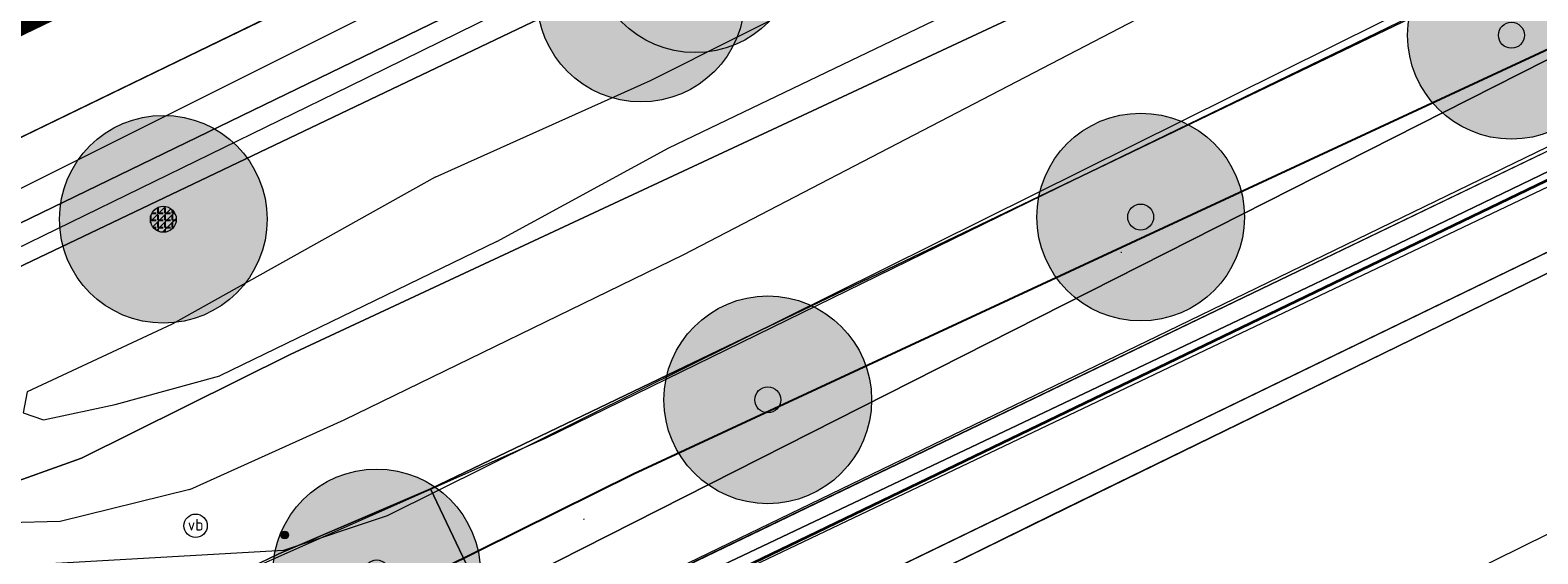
# Model space of a CAD drawing. Header units: metres. Extents: x 163628 to 167855, y 402678 to 405435.
# Tile 136 of 256: x 164509 to 164538, y 403429 to 403440. Entities that reach past the tile are written whole.
import ezdxf
from ezdxf.enums import TextEntityAlignment as Align

# ---------------------------------------------------------------- set-up
doc = ezdxf.new("R2010")
doc.units = ezdxf.units.M
doc.layers.get('0').update_dxf_attribs({"lineweight": 25})
for name, color, linetype, lineweight in [('X-CA190022.004-UO-BGT_Ondergrond$0$GE_201_SHDHek_Lijn_GEM', 253, 'X-CA190022.004-UO-BGT_Ondergrond$0$Hekwerk', 9), ('X-CA190022.004-UO-BGT_Ondergrond$0$GE_316_WGDFietspad_Vlak_GEM', 253, 'Continuous', 9), ('X-CA190022.004-UO-BGT_Ondergrond$0$GE_367_OWGBerm_groenvoorziening_grasenk_GEM', 253, 'Continuous', 9), ('X-CA190022.004-UO-BGT_Ondergrond$0$GE_401_OTDErf_Vlak_GEM', 253, 'Continuous', 9), ('X-CA190022.004-UO-BGT_Ondergrond$0$GE_479_BTDGroenvoorziening_grasenkruida_GEM', 253, 'Continuous', 9), ('X-CA190022.004-UO-BGT_Ondergrond$0$GE_523_WTDGreppel_drogesloot_Vlak_GEM', 253, 'Continuous', 9), ('X-CA190022.004-UO-BGT_Ondergrond$0$GE_814_BRDVerkeersbord_Punt_GEM', 253, 'Continuous', 9), ('X-CA190022.004-UO-DTM inmeting$0$B-WE-GR-BOOM-S', 246, 'Continuous', 0), ('X-CA190022.004-UO-DTM inmeting$0$B-WE-GW-TALUD_KRUIN-G', 246, 'Continuous', 0), ('X-CA190022.004-UO-DTM inmeting$0$B-WE-GW-TALUD_TEEN-G', 246, 'Continuous', 0), ('X-CA190022.004-UO-DTM inmeting$0$B-WE-IE-MEUBILAIR_WEGMEUBILAIR-S', 246, 'Continuous', 0), ('X-CA190022.004-UO-DTM inmeting$0$B-WE-IE-TERREINAFSCHEIDING_KUNSTMATIG_RASTERHEKWERK-G', 246, 'X-CA190022.004-UO-DTM inmeting$0$IE-TERREINAFSCHEIDING-KUNSTMATIG-OPEN', 0), ('X-CA190022.004-UO-DTM inmeting$0$B-WE-OG-HOOGTEPUNT-S', 246, 'Continuous', 0), ('X-CA190022.004-UO-DTM inmeting$0$B-WE-VH-VERHARDING_ASFALT-G', 246, 'Continuous', 0), ('X-CA190022.004-UO-DWM_Beplanting$0$N-GV-GR-BOOM_SOLITAIR-G', 92, 'Continuous', 18), ('X-CA190022.004-UO-DWM_Beplanting$0$N-WE-GR-BOOM-S', 90, 'Continuous', 18), ('X-CA190022.004-UO-DWM_Snelfietsroute$0$N-WE-GW-BERM-G', 125, 'Continuous', 25), ('X-CA190022.004-UO-GZM_Werkgrens_v0.1$0$N-WE-KG-GRENS_SYSTEEMGRENS-G', 7, 'X-CA190022.004-UO-GZM_Werkgrens_v0.1$0$KG-OG', 35), ('X-CA190022.004-UO-KAD_Percelen$0$B-WE-KG-GRENS_PERCEEL-GV', 150, 'Continuous', 9), ('X-CA190022.004-UO-WHM_Riolering gemeente - drukleidingen_v0.1$0$Riool_onder_druk_pvc_leidingen_400_hgml', 214, 'X-CA190022.004-UO-WHM_Riolering gemeente - drukleidingen_v0.1$0$1-200 PERSLEIDING', 25)]:
    doc.layers.add(name, color=color, linetype=linetype, lineweight=lineweight)
doc.layers.add('X-CA190022.004-UO-DTM inmeting$0$X-XX-AL-MEETPUNT-S', color=246, linetype='Continuous', lineweight=0, plot=False)
doc.layers.add('X-CA190022.004-UO-DWM_Beplanting$0$B-WE-GR-BOOM-S AFKOMSTIG UIT DTM_v0.4', color=252, linetype='Continuous')
doc.layers.add('X-CA190022.004-UO-DWM_Beplanting$0$N-GV-GR-GRAS-A-200', color=7, linetype='Continuous')
for name, color, linetype, lineweight, transparency in [('X-CA190022.004-UO-KL_Wenstracé_v0.3$0$N-WE-KL-TRACE_WENSTRACE-G 1.5m', 24, 'Continuous', 35, 0.6), ('X-CA190022.004-UO-KLIC$0$B-OI-KL-DATA_KPN_0000546663_VECT_19O042616-G', 42, 'X-CA190022.004-UO-KLIC$0$1-200 TELEFONIE-KPN', 0, 0.25), ('X-CA190022.004-UO-KLIC$0$B-OI-KL-DATA_ZIGGO BV_0000546674_VECT_19O042616-G', 42, 'X-CA190022.004-UO-KLIC$0$1-200 ZIGGO', 0, 0.25), ('X-CA190022.004-UO-KLIC$0$B-WE-KL-ET_LS-G', 42, 'X-CA190022.004-UO-KLIC$0$1-200 LAAGSPANNING', 0, 0.25), ('X-CA190022.004-UO-KLIC$0$B-WE-KL-ET_LS_KABELBED-G', 42, 'X-CA190022.004-UO-KLIC$0$1-200 LAAGSPANNING', 0, 0.25), ('X-CA190022.004-UO-KLIC$0$B-WE-KL-ET_MS-G', 42, 'X-CA190022.004-UO-KLIC$0$1-200 MIDDENSPANNING', 0, 0.25)]:
    doc.layers.add(name, color=color, linetype=linetype, lineweight=lineweight, transparency=transparency)
doc.styles.add('X-CA190022.004-UO-BGT_Ondergrond$0$NLCS-ISO', font='NLCS-ISO.ttf')
doc.styles.add('X-CA190022.004-UO-KLIC$0$NLCS-ISO', font='NLCS-ISO.ttf')
doc.styles.add('X-CA190022.004-UO-WHM_Riolering gemeente - drukleidingen_v0.1$0$NLCS-ISO', font='NLCS-ISO.ttf')
doc.linetypes.add('X-CA190022.004-UO-BGT_Ondergrond$0$Hekwerk', pattern='A,5,-1.5,[2,dgnlstyle-Veghel.shx,S=0.007937,R=0,X=0,Y=0],-1.5', length=8)
doc.linetypes.add('X-CA190022.004-UO-DTM inmeting$0$IE-TERREINAFSCHEIDING-KUNSTMATIG-OPEN', pattern='A,7,-1.5,[67,NLCS.SHX,S=0.75,R=0,X=0,Y=0],-1.5', length=10)
doc.linetypes.add('X-CA190022.004-UO-GZM_Werkgrens_v0.1$0$KG-OG', pattern='A,5.5,-1.5,[2,NLCS.SHX,S=0.5,R=0,X=0,Y=0],-1.5', length=8.5)
doc.linetypes.add('X-CA190022.004-UO-KLIC$0$1-200 LAAGSPANNING', pattern='A,1.5,-0.6,["LS",X-CA190022.004-UO-KLIC$0$NLCS-ISO,S=0.24,R=0,X=-0.45,Y=-0.12],-0.05', length=2.15)
doc.linetypes.add('X-CA190022.004-UO-KLIC$0$1-200 MIDDENSPANNING', pattern='A,1.5,-0.6,["MS",X-CA190022.004-UO-KLIC$0$NLCS-ISO,S=0.24,R=0,X=-0.5,Y=-0.12],-0.05', length=2.15)
doc.linetypes.add('X-CA190022.004-UO-KLIC$0$1-200 TELEFONIE-KPN', pattern='A,1.5,-0.6,["KPN",X-CA190022.004-UO-KLIC$0$NLCS-ISO,S=0.24,R=0,X=-0.5,Y=-0.12],-0.3', length=2.4)
doc.linetypes.add('X-CA190022.004-UO-KLIC$0$1-200 ZIGGO', pattern='A,1.5,-0.6,["ZIGGO",X-CA190022.004-UO-KLIC$0$NLCS-ISO,S=0.24,R=0,X=-0.5,Y=-0.12],-0.5', length=2.6)
doc.linetypes.add('X-CA190022.004-UO-WHM_Riolering gemeente - drukleidingen_v0.1$0$1-200 PERSLEIDING', pattern='A,1.5,-0.6,["PERS",X-CA190022.004-UO-WHM_Riolering gemeente - drukleidingen_v0.1$0$NLCS-ISO,S=0.24,R=0,X=-0.5,Y=-0.12],-0.65', length=2.75)

# ---------------------------------------------------------------- blocks, each defined once
blk = doc.blocks.new('X-CA190022.004-UO-BGT_Ondergrond$0$SIE-WEG_PAAL_VERKEERSBORD-SO')
at = {"linetype": 'ByBlock', "lineweight": 18}
blk.add_circle((0, 0), 1.5, dxfattribs=at)
at = {"linetype": 'ByBlock', "lineweight": 18, "style": 'X-CA190022.004-UO-BGT_Ondergrond$0$NLCS-ISO'}
blk.add_text('vb', height=1.5, dxfattribs=at).set_placement((0, 0.13), align=Align.MIDDLE_CENTER)
blk = doc.blocks.new('X-CA190022.004-UO-BGT_Ondergrond$0$IMGEOVerkeersbord')
at = {"xscale": 5, "yscale": 5, "zscale": 5}
blk.add_blockref('X-CA190022.004-UO-BGT_Ondergrond$0$SIE-WEG_PAAL_VERKEERSBORD-SO', (0, 0), dxfattribs=at)
blk = doc.blocks.new('X-CA190022.004-UO-DTM inmeting$0$SOG-HOOGTEPUNT-SO')
for p, q in [((-0.5, 0), (0.5, 0)), ((0, 0.5), (0, -0.5))]:
    blk.add_line(p, q)
blk = doc.blocks.new('X-CA190022.004-UO-DTM inmeting$0$punt')
at = {"color": 0, "lineweight": -2}
blk.add_line((0, 0), (0, 0), dxfattribs=at)
blk = doc.blocks.new('X-CA190022.004-UO-DTM inmeting$0$SIE-WEG_PAAL_ALGEMEEN_TYPE_01')
h = blk.add_hatch(color=256)
edge = h.paths.add_edge_path()
edge.add_arc((0, 0), 0.188, 0, 360)
at = {"ltscale": 0.5}
blk.add_circle((0, 0), 0.188, dxfattribs=at)
blk = doc.blocks.new('X-CA190022.004-UO-DTM inmeting$0$boom')
h = blk.add_hatch()
h.set_pattern_fill('ANSI31', color=256, scale=0.13)
h.paths.add_polyline_path([(-1, 0, 1), (1, 0, 1)])
blk.add_circle((0, 0), 1)
blk = doc.blocks.new('X-CA190022.004-UO-DWM_Beplanting$0$SGR-BOOM_01-SO')
at = {"linetype": 'ByBlock', "lineweight": 18}
h = blk.add_hatch(color=0, dxfattribs=at)
h.dxf.hatch_style = 1
edge = h.paths.add_edge_path()
edge.add_arc((0, 0), 0.25, 0, 360)
at = {"color": 0, "linetype": 'ByBlock', "lineweight": 18}
for radius in [2, 0.25]:
    blk.add_circle((0, 0), radius, dxfattribs=at)
blk = doc.blocks.new('X-CA190022.004-UO-DWM_Beplanting$0$IMGEOBoom')
at = {"transparency": 33554457}
h = blk.add_hatch(color=256, dxfattribs=at)
h.dxf.hatch_style = 1
edge = h.paths.add_edge_path()
edge.add_arc((0, 0), 100, 0, 360)
edge = h.paths.add_edge_path(flags=17)
edge.add_arc((0, 0), 12.5, 0, 360)
h = blk.add_hatch()
h.set_pattern_fill('ANGLE', color=256)
h.set_pattern_definition([(0, (0, 0), (0, 6.985), [5.08, -1.905]), (90, (0, 0), (-6.985, 4e-16), [5.08, -1.905])])
edge = h.paths.add_edge_path(flags=17)
edge.add_arc((0, 0), 12.5, 0, 360)
at = {"layer": 'X-CA190022.004-UO-DWM_Beplanting$0$N-GV-GR-GRAS-A-200'}
h = blk.add_hatch(color=256, dxfattribs=at)
h.dxf.hatch_style = 1
edge = h.paths.add_edge_path(flags=17)
edge.add_arc((0, 0), 12.5, 0, 360)
at = {"xscale": 50, "yscale": 50, "zscale": 50}
blk.add_blockref('X-CA190022.004-UO-DWM_Beplanting$0$SGR-BOOM_01-SO', (0, 0), dxfattribs=at)
blk = doc.blocks.new('X-CA190022.004-UO-DWM_Beplanting$0$sfr nieuwe boom')
at = {"layer": 'X-CA190022.004-UO-DWM_Beplanting$0$N-GV-GR-BOOM_SOLITAIR-G', "transparency": 33554470}
h = blk.add_hatch(color=256, dxfattribs=at)
h.dxf.hatch_style = 1
edge = h.paths.add_edge_path()
edge.add_arc((0, 0), 2, 0, 360)
at = {"layer": 'X-CA190022.004-UO-DWM_Beplanting$0$N-GV-GR-BOOM_SOLITAIR-G'}
h = blk.add_hatch(color=256, dxfattribs=at)
h.dxf.hatch_style = 1
edge = h.paths.add_edge_path()
edge.add_arc((0, 0), 0.25, 0, 360)
for radius in [2, 0.25]:
    blk.add_circle((0, 0), radius, dxfattribs=at)

msp = doc.modelspace()

# ---------------------------------------------------------------- linework, layer by layer
at = {"layer": 'X-CA190022.004-UO-BGT_Ondergrond$0$GE_201_SHDHek_Lijn_GEM'}
for p in [(164588.317, 403459.308), (164510.811, 403421.473)]:
    msp.add_line(p, (164529.221, 403430.464), dxfattribs=at)
at = {"layer": 'X-CA190022.004-UO-BGT_Ondergrond$0$GE_316_WGDFietspad_Vlak_GEM', "flags": 128}
for points in [[(164599.21, 403468.63), (164591.23, 403464.58), (164577.71, 403456.5), (164571.47, 403453.2), (164518.157, 403427.555), (164516.668, 403430.689), (164569.76, 403456.18), (164575.93, 403459.42), (164592.13, 403469.02), (164597.61, 403471.99), (164600.48, 403473.35), (164602.885, 403474.235), (164604.45, 403474.81), (164619.704, 403481.066), (164621.316, 403478.014), (164607.424, 403472.383), (164605.74, 403471.7), (164604.577, 403471.161), (164602.07, 403470), (164599.21, 403468.63)], [(164507.77, 403426.57), (164509.64, 403427.467), (164513.743, 403429.436), (164516.668, 403430.689), (164518.157, 403427.555), (164510.298, 403423.881)]]:
    msp.add_lwpolyline(points, dxfattribs=at)
at = {"layer": 'X-CA190022.004-UO-BGT_Ondergrond$0$GE_367_OWGBerm_groenvoorziening_grasenk_GEM', "flags": 128}
for points in [[(164768.875, 403551.946), (164763.542, 403549.392), (164629.22, 403485.06), (164625.59, 403483.48), (164619.704, 403481.066), (164604.45, 403474.81), (164602.885, 403474.235), (164600.48, 403473.35), (164597.61, 403471.99), (164592.13, 403469.02), (164575.93, 403459.42), (164569.76, 403456.18), (164516.668, 403430.689), (164513.743, 403429.436), (164509.64, 403427.467), (164507.77, 403426.57)], [(164510.298, 403423.881), (164518.157, 403427.555), (164571.47, 403453.2), (164577.71, 403456.5), (164591.23, 403464.58), (164599.21, 403468.63), (164602.07, 403470), (164604.577, 403471.161), (164605.74, 403471.7), (164607.424, 403472.383), (164621.316, 403478.014), (164627.08, 403480.35), (164631.74, 403482.36), (164768.53, 403548.02), (164770.72, 403548.83), (164773.26, 403549.22), (164775.27, 403548.69), (164783.7, 403545.643)], [(164453.106, 403493.369), (164488.004, 403452.975), (164495.285, 403449.119), (164494.344, 403448.187), (164493.938, 403446.928), (164494.512, 403445.201), (164495.603, 403443.783), (164496.644, 403443.037), (164505.761, 403433.039), (164505.901, 403432.4), (164507.126, 403430.884), (164508.284, 403430.692), (164509.941, 403431.278), (164513.965, 403433.277), (164537.446, 403444.229), (164569.522, 403459.744), (164581.242, 403466.331), (164592.676, 403472.187), (164631.326, 403490.472), (164640.44, 403494.868), (164662.351, 403505.436)], [(164683.071, 403504.746), (164620.047, 403474.794), (164605.994, 403467.843), (164604.644, 403466.081), (164604.1, 403465.83), (164602.208, 403469.716), (164599.34, 403468.357), (164599.989, 403466.994), (164588.888, 403461.691), (164588.317, 403459.308), (164529.221, 403430.464), (164510.811, 403421.473), (164516.407, 403415.184), (164516.697, 403414.849), (164516.465, 403414.735), (164516.238, 403414.623), (164513.991, 403413.907), (164513.067, 403413.794), (164510.581, 403417.138), (164509.01, 403419.334)]]:
    msp.add_lwpolyline(points, dxfattribs=at)
at = {"layer": 'X-CA190022.004-UO-BGT_Ondergrond$0$GE_401_OTDErf_Vlak_GEM', "flags": 128}
msp.add_lwpolyline([(164527.136, 403402.555), (164516.465, 403414.735), (164516.697, 403414.849), (164516.407, 403415.184), (164510.811, 403421.473), (164529.221, 403430.464), (164588.317, 403459.308)], dxfattribs=at)
at = {"layer": 'X-CA190022.004-UO-BGT_Ondergrond$0$GE_479_BTDGroenvoorziening_grasenkruida_GEM', "flags": 128}
msp.add_lwpolyline([(164661.155, 403508.745), (164638.92, 403498.02), (164629.806, 403493.624), (164631.326, 403490.472), (164592.676, 403472.187), (164593.082, 403473.391), (164592.609, 403473.511), (164591.238, 403473.656), (164588.258, 403473.003), (164582.318, 403470.584), (164560.42, 403459.532), (164531.517, 403445.829), (164507.277, 403434.264), (164505.761, 403433.039), (164496.644, 403443.037), (164498.627, 403442.886), (164500.282, 403443.347), (164516.388, 403451.268), (164556.346, 403470.466), (164637.795, 403509.882), (164672.252, 403526.504)], dxfattribs=at)
at = {"layer": 'X-CA190022.004-UO-BGT_Ondergrond$0$GE_523_WTDGreppel_drogesloot_Vlak_GEM', "flags": 128}
msp.add_lwpolyline([(164569.522, 403459.744), (164537.446, 403444.229), (164513.965, 403433.277), (164509.941, 403431.278), (164508.284, 403430.692), (164507.126, 403430.884), (164505.901, 403432.4), (164505.761, 403433.039), (164507.277, 403434.264), (164531.517, 403445.829), (164560.42, 403459.532), (164582.318, 403470.584), (164588.258, 403473.003), (164591.238, 403473.656), (164592.609, 403473.511), (164593.082, 403473.391), (164592.676, 403472.187), (164581.242, 403466.331), (164569.522, 403459.744)], dxfattribs=at)
at = {"layer": 'X-CA190022.004-UO-DTM inmeting$0$B-WE-GW-TALUD_KRUIN-G'}
for points in [[(164515.001, 403432.018, 9.08), (164521.55, 403435.2, 9.022), (164533.07, 403441.19, 8.918), (164542.438, 403446.033, 8.911), (164551.285, 403450.308, 8.881), (164560.887, 403454.907, 8.946), (164574.92, 403461.454, 9.174), (164579.964, 403464.332, 9.39), (164583.698, 403466.215, 9.593), (164587.04, 403468.301, 9.648), (164592.199, 403471.003, 9.69), (164593.422, 403472.18, 9.668), (164593.13, 403473.368, 9.715), (164592.27, 403474.257, 9.794), (164590.838, 403474.757, 9.919)], [(164512.028, 403430.673, 9.184), (164509.535, 403430.06, 9.321), (164507.534, 403430.008, 9.408), (164506.271, 403431.357, 9.509), (164505.675, 403433.648, 9.672), (164506.363, 403434.778, 9.698), (164507.212, 403435.222, 9.734), (164508.397, 403435.169, 9.777), (164515.109, 403438.439, 9.521), (164529.424, 403445.466, 9.587)], [(164512.028, 403430.673, 9.184), (164515.001, 403432.018, 9.08)]]:
    msp.add_polyline3d(points, dxfattribs=at)
at = {"layer": 'X-CA190022.004-UO-DTM inmeting$0$B-WE-GW-TALUD_TEEN-G'}
for points in [[(164516.755, 403436.689, 8.095), (164520.906, 403438.548, 8.09), (164531.001, 403443.621, 8.15), (164541.597, 403448.387, 8.137), (164550.089, 403452.703, 8.217), (164560.085, 403457.272, 8.188), (164573.771, 403464.086, 8.496), (164579.139, 403466.846, 8.592), (164582.815, 403468.573, 8.627), (164586.694, 403470.604, 8.72), (164589.581, 403471.954, 8.847), (164591.605, 403473.006, 9.093)], [(164517.945, 403435.448, 8.072), (164521.262, 403437.251, 8.11), (164532.422, 403442.609, 8.145), (164541.896, 403447.574, 8.14), (164550.564, 403451.903, 8.232), (164560.366, 403456.601, 8.18), (164574.148, 403463.517, 8.491), (164579.522, 403466.045, 8.621), (164583.112, 403467.921, 8.62), (164586.927, 403469.98, 8.697), (164589.933, 403471.266, 8.854), (164591.95, 403472.281, 9.049)], [(164516.755, 403436.689, 8.095), (164511.689, 403433.859, 8.139)], [(164517.945, 403435.448, 8.072), (164512.61, 403432.862, 8.141)], [(164511.689, 403433.859, 8.139), (164508.899, 403432.554, 8.124), (164508.822, 403432.152, 8.142), (164509.211, 403432.014, 8.161), (164510.592, 403432.314, 8.154), (164512.61, 403432.862, 8.141)]]:
    msp.add_polyline3d(points, dxfattribs=at)
at = {"layer": 'X-CA190022.004-UO-DTM inmeting$0$B-WE-IE-TERREINAFSCHEIDING_KUNSTMATIG_RASTERHEKWERK-G'}
for p, q in [((164528.623, 403430.183, 9.116), (164540.608, 403436.023, 9.145)), ((164519.289, 403425.586, 9.123), (164528.623, 403430.183, 9.116))]:
    msp.add_line(p, q, dxfattribs=at)
at = {"layer": 'X-CA190022.004-UO-DTM inmeting$0$B-WE-VH-VERHARDING_ASFALT-G'}
for points in [[(164603.941, 403474.452, 9.975), (164599.489, 403472.467, 10.035), (164595.904, 403470.709, 9.998), (164594.192, 403469.823, 9.963), (164593.126, 403469.452, 9.937), (164588.48, 403466.946, 9.803), (164581.724, 403462.852, 9.594), (164574.444, 403458.539, 9.372), (164566.177, 403454.46, 9.269), (164553.869, 403448.486, 9.271), (164541.514, 403442.675, 9.253), (164529.343, 403436.773, 9.27), (164518.876, 403431.657, 9.294), (164513.217, 403429.149, 9.326)], [(164604.847, 403471.495, 9.98), (164600.926, 403469.791, 10.04), (164597.158, 403467.947, 10.004), (164594.315, 403466.329, 9.949), (164590.26, 403464.04, 9.821), (164583.391, 403459.926, 9.612), (164576.025, 403455.666, 9.427), (164567.772, 403451.465, 9.341), (164554.986, 403445.407, 9.355), (164543.131, 403439.666, 9.341), (164530.858, 403433.717, 9.365), (164520.451, 403428.687, 9.329), (164514.401, 403425.792, 9.359)]]:
    msp.add_polyline3d(points, dxfattribs=at)
at = {"layer": 'X-CA190022.004-UO-DWM_Snelfietsroute$0$N-WE-GW-BERM-G', "flags": 128}
msp.add_lwpolyline([(164508.728, 403421.976), (164506.096, 403425.275, -0.109896), (164503.571, 403430.518, 0.054725), (164502.148, 403434.552), (164502.139, 403434.57, -0.401082), (164502.737, 403436.41, -0.011261), (164506.75, 403438.454), (164601.833, 403484.215, -0.209691), (164619.096, 403484.823, 0.209324), (164641.944, 403485.61)], format="xyb", dxfattribs=at)
at = {"layer": 'X-CA190022.004-UO-GZM_Werkgrens_v0.1$0$N-WE-KG-GRENS_SYSTEEMGRENS-G', "ltscale": 0.2, "flags": 128}
msp.add_lwpolyline([(164202.447, 403276.261, -0.007014), (164204.684, 403278.194), (164207.732, 403280.631), (164216.351, 403287.471), (164219.004, 403289.434), (164219.375, 403289.729), (164237.184, 403303.185), (164244.587, 403308.605), (164248.73, 403311.638), (164253.977, 403315.367), (164261.175, 403320.48), (164269.682, 403326.324), (164277.478, 403331.538), (164300.139, 403346.153), (164322.964, 403359.926), (164334.073, 403366.292), (164351.665, 403375.797), (164373.742, 403387.55), (164399.95, 403400.464), (164429.28, 403414.743), (164430.124, 403415.141), (164430.948, 403415.506), (164431.777, 403415.846), (164432.615, 403416.161), (164433.462, 403416.453), (164434.316, 403416.72), (164435.176, 403416.962), (164436.043, 403417.179), (164436.306, 403417.259, -0.099821), (164451.982, 403417.179, 0.131087), (164471.53, 403420.948), (164482.533, 403426.243), (164490.693, 403418.8), (164492.586, 403419.707), (164495.404, 403416.53, -0.0101), (164498.074, 403413.536), (164499.385, 403412.005), (164502.276, 403408.653), (164509.274, 403412.948), (164511.768, 403416.461), (164509.186, 403420.201, -0.175036), (164509.321, 403422.135, -0.180129), (164510.517, 403423.431), (164518.825, 403427.315), (164545.03, 403439.927), (164571.695, 403452.754), (164577.955, 403456.064), (164591.472, 403464.142), (164595.446, 403466.159), (164599.431, 403468.182), (164600.854, 403468.863), (164605.94, 403471.242), (164622.016, 403477.758), (164627.273, 403479.889), (164631.947, 403481.905), (164633.267, 403482.539, 0.084778), (164642.609, 403485.38), (164759.332, 403541.386), (164770.974, 403544.815), (164773.272, 403545.397), (164787.887, 403542.29), (164789.899, 403542.38), (164793.252, 403543.048), (164800.24, 403546.814), (164803.671, 403549.366), (164804.774, 403550.36), (164806.983, 403547.387), (164807.907, 403546.199), (164811.87, 403549.281), (164810.953, 403550.46), (164809.512, 403552.406), (164808.343, 403553.575), (164810.024, 403555.089), (164807.827, 403558.012), (164809.834, 403559.516, 0.087199), (164816.707, 403566.833, -0.136189), (164825.151, 403574.239), (164897.952, 403609.34), (164931.093, 403625.32), (165054.784, 403684.96), (165123.155, 403717.926), (165148.566, 403730.033), (165175.654, 403740.478), (165188.146, 403744.824), (165187.632, 403748.092), (165185.258, 403754.932), (165180.038, 403753.689, 0.027846), (165177.051, 403752.466), (165119.698, 403725.141), (165051.309, 403692.167), (164927.618, 403632.527), (164894.477, 403616.547), (164821.676, 403581.445, 0.136189), (164810.016, 403571.218, -0.087199), (164805.039, 403565.919), (164803.02, 403564.408), (164799.415, 403569.204), (164798.615, 403568.604), (164797.815, 403568.006), (164797.216, 403568.806), (164793.371, 403565.926), (164793.97, 403565.126), (164792.376, 403563.932), (164795.885, 403559.064, -0.201548), (164780.097, 403554.057, 0.075656), (164771.169, 403553.982, -0.009755), (164764.075, 403552.536), (164754.286, 403547.799), (164747.474, 403544.606), (164708.34, 403525.583), (164686.218, 403515.365), (164675.148, 403509.865), (164663.524, 403504.258), (164644.327, 403495.071), (164639.493, 403492.723), (164638.201, 403492.127, -0.201818), (164621.846, 403491.8, 0.209498), (164598.58, 403490.973), (164556.157, 403470.566), (164536.299, 403461.008), (164516.318, 403451.408), (164508.232, 403447.512), (164500.187, 403443.642), (164497.203, 403443.008), (164495.09, 403442.274, 0.130794), (164492.913, 403444.811), (164488.435, 403447.885), (164494.899, 403449.835), (164490.315, 403452.233), (164484.484, 403450.597, -0.076427), (164479.748, 403454.723), (164478.799, 403455.857), (164474.918, 403452.962), (164457.343, 403473.566), (164451.257, 403468.374), (164465.519, 403451.653, -0.484297), (164464.817, 403448.113), (164461.416, 403446.394), (164463.893, 403441.77), (164464.916, 403439.614), (164433.017, 403424.683, 0.05166), (164425.3, 403421.703), (164396.431, 403407.648), (164370.094, 403394.67), (164347.884, 403382.848), (164330.182, 403373.283), (164318.908, 403366.822), (164295.903, 403352.941), (164273.086, 403338.225), (164265.193, 403332.947), (164256.594, 403327.039), (164249.344, 403321.888), (164244.05, 403318.127), (164239.86, 403315.06), (164232.409, 403309.604), (164214.476, 403296.054), (164201.289, 403285.589, 0.012131), (164197.414, 403282.357)], format="xyb", close=True, dxfattribs=at)
at = {"layer": 'X-CA190022.004-UO-KAD_Percelen$0$B-WE-KG-GRENS_PERCEEL-GV', "flags": 128}
for points in [[(164460.276, 403427.915), (164466.349, 403415.367), (164487.883, 403425.722), (164496.111, 403429.679), (164555.855, 403458.619), (164593.206, 403476.41), (164588.97, 403485.217), (164612.074, 403496.328), (164616.314, 403487.512), (164746.772, 403550.188), (164893.326, 403621.049), (164887.38, 403633.726), (164740.684, 403562.794), (164610.094, 403500.047), (164549.795, 403471.239), (164478.654, 403436.809)], [(164468.748, 403410.406), (164486.08, 403417.995), (164492.111, 403420.636), (164493.855, 403418.592), (164495.298, 403416.903), (164503.089, 403421.185), (164615.905, 403478.304), (164662.782, 403501.158), (164772.136, 403553.829), (164770.057, 403555.749), (164790.783, 403565.26), (164789.551, 403566.923), (164799.538, 403571.715), (164894.973, 403617.537), (164893.326, 403621.049), (164746.772, 403550.188), (164616.314, 403487.512), (164616.456, 403487.216), (164593.352, 403476.106), (164593.206, 403476.41), (164555.855, 403458.619), (164496.111, 403429.679), (164487.883, 403425.722), (164466.349, 403415.367)], [(164615.905, 403478.304), (164503.089, 403421.185), (164504.937, 403419.149), (164510.499, 403421.842), (164619.909, 403474.821), (164758.78, 403541.048), (164766.236, 403544.544), (164771.263, 403545.786), (164774.138, 403545.724), (164787.928, 403542.792), (164789.839, 403542.878), (164793.081, 403543.524), (164802.649, 403548.73), (164790.783, 403565.26), (164770.057, 403555.749), (164772.136, 403553.829), (164662.782, 403501.158)], [(164644.446, 403453.391), (164619.909, 403474.821), (164510.499, 403421.842), (164517.155, 403413.867), (164524.046, 403405.974), (164531.085, 403398.305)]]:
    msp.add_lwpolyline(points, close=True, dxfattribs=at)
at = {"layer": 'X-CA190022.004-UO-KL_Wenstracé_v0.3$0$N-WE-KL-TRACE_WENSTRACE-G 1.5m', "lineweight": 18, "ltscale": 0.2, "const_width": 1.5}
msp.add_lwpolyline([(164501.662, 403436.837), (164601.508, 403484.891, -0.209691), (164619.373, 403485.52, 0.209331), (164641.62, 403486.287), (164643.992, 403487.424)], format="xyb", dxfattribs=at)
at = {"layer": 'X-CA190022.004-UO-KLIC$0$B-OI-KL-DATA_KPN_0000546663_VECT_19O042616-G', "flags": 128}
for points in [[(164795.5, 403572.833), (164720.5, 403538.167), (164708.833, 403532.5), (164635.5, 403496.833), (164633.833, 403496.5), (164632.5, 403495.5), (164617.833, 403485.167), (164616.5, 403484.5), (164594.167, 403473.5), (164590.5, 403473.5), (164587.833, 403472.833), (164582.833, 403471.833), (164581.5, 403471.167), (164518.167, 403441.167), (164507.5, 403435.833), (164500.5, 403431.833)], [(164511.833, 403417.5), (164534.167, 403427.833), (164559.833, 403440.5), (164568.833, 403445.167), (164584.167, 403452.167), (164588.833, 403453.833), (164592.5, 403455.833), (164593.833, 403456.833), (164595.833, 403457.167)]]:
    msp.add_lwpolyline(points, dxfattribs=at)
at = {"layer": 'X-CA190022.004-UO-KLIC$0$B-OI-KL-DATA_ZIGGO BV_0000546674_VECT_19O042616-G', "flags": 128}
msp.add_lwpolyline([(164805.5, 403558.5), (164792.167, 403550.167), (164789.5, 403549.5), (164787.167, 403549.5), (164775.833, 403552.833), (164770.5, 403552.833), (164769.5, 403552.5), (164754.833, 403546.833), (164746.167, 403542.833), (164696.833, 403519.5), (164675.5, 403508.833), (164645.5, 403493.5), (164633.5, 403487.833), (164622.167, 403482.5), (164619.167, 403481.5), (164613.167, 403479.833), (164613.167, 403479.167), (164612.5, 403478.833), (164596.5, 403471.5), (164584.167, 403465.167), (164572.833, 403458.5), (164564.167, 403454.167), (164515.833, 403430.167), (164513.833, 403429.5), (164502.167, 403428.833), (164500.833, 403428.5), (164496.167, 403426.5), (164496.167, 403425.833), (164494.833, 403424.5), (164489.167, 403420.167), (164485.5, 403418.833)], dxfattribs=at)
at = {"layer": 'X-CA190022.004-UO-KLIC$0$B-WE-KL-ET_LS-G'}
msp.add_lwpolyline([(164504.156, 403425.153), (164504.572, 403425.179), (164505.003, 403425.194), (164505.449, 403425.199), (164505.91, 403425.194), (164506.385, 403425.179), (164506.876, 403425.153), (164507.381, 403425.118), (164507.724, 403425.088), (164507.901, 403425.072), (164508.436, 403425.016), (164508.985, 403424.949), (164509.55, 403424.872), (164510.129, 403424.786), (164511.723, 403424.819), (164512.159, 403424.858), (164512.585, 403424.911), (164514.063, 403425.216), (164514.48, 403425.337), (164514.69, 403425.404), (164514.894, 403425.473), (164515.709, 403425.79), (164577.297, 403455.136)], dxfattribs=at)
at = {"layer": 'X-CA190022.004-UO-KLIC$0$B-WE-KL-ET_LS_KABELBED-G'}
msp.add_lwpolyline([(164504.156, 403425.153), (164504.572, 403425.179), (164505.003, 403425.194), (164505.449, 403425.199), (164505.91, 403425.194), (164506.385, 403425.179), (164506.876, 403425.153), (164507.381, 403425.118), (164507.724, 403425.088), (164507.901, 403425.072), (164508.436, 403425.016), (164508.985, 403424.949), (164509.55, 403424.872), (164510.129, 403424.786), (164511.723, 403424.819), (164512.159, 403424.858), (164512.585, 403424.911), (164514.063, 403425.216), (164514.48, 403425.337), (164514.69, 403425.404), (164514.894, 403425.473), (164515.709, 403425.79), (164577.297, 403455.136)], dxfattribs=at)
at = {"layer": 'X-CA190022.004-UO-KLIC$0$B-WE-KL-ET_MS-G', "linetype": 'X-CA190022.004-UO-KLIC$0$1-200 MIDDENSPANNING'}
for points in [[(164503.135, 403434.725), (164518.56, 403442.2), (164520.422, 403443.089), (164550.71, 403457.544), (164582.738, 403472.83), (164633.588, 403497.02), (164639.702, 403499.936), (164674.16, 403516.92), (164702.804, 403530.824), (164719.07, 403538.72), (164761.08, 403558.65), (164773.711, 403564.857)], [(164674.16, 403516.92), (164639.702, 403499.936), (164633.588, 403497.02), (164582.738, 403472.83), (164550.71, 403457.544), (164520.422, 403443.089), (164518.56, 403442.2), (164503.135, 403434.725), (164502.955, 403434.638), (164502.209, 403434.277), (164501.149, 403433.763), (164500.722, 403433.556), (164499.343, 403432.887), (164493.86, 403430.49), (164490.343, 403428.585), (164489.876, 403428.332), (164486.4, 403426.45), (164421.96, 403395.77), (164340.698, 403354.401), (164292.035, 403324.574), (164283.02, 403318.59), (164279.38, 403316.35)], [(164674.16, 403516.92), (164639.702, 403499.936), (164633.588, 403497.02), (164582.738, 403472.83), (164550.71, 403457.544), (164520.422, 403443.089), (164518.56, 403442.2), (164503.135, 403434.725), (164502.955, 403434.638), (164502.209, 403434.277), (164501.149, 403433.763), (164500.722, 403433.556), (164499.343, 403432.887), (164493.86, 403430.49), (164490.343, 403428.585), (164489.876, 403428.332), (164486.4, 403426.45), (164421.96, 403395.77), (164340.698, 403354.401), (164292.035, 403324.574)], [(164446.837, 403488.487), (164482.87, 403447.122), (164484.838, 403446.021), (164490.187, 403445.152), (164492.148, 403444.046), (164493.767, 403442.14), (164500.631, 403434.065), (164500.795, 403433.872), (164502.045, 403433.673), (164502.622, 403434.291), (164502.955, 403434.638), (164503.135, 403434.725), (164518.56, 403442.2), (164520.422, 403443.089), (164550.71, 403457.544)], [(164550.71, 403457.544), (164520.422, 403443.089), (164518.56, 403442.2), (164503.135, 403434.725), (164502.955, 403434.638), (164502.622, 403434.291), (164502.045, 403433.673), (164500.795, 403433.872), (164500.631, 403434.065), (164493.767, 403442.14), (164492.148, 403444.046), (164490.187, 403445.152), (164484.838, 403446.021), (164482.87, 403447.122), (164446.837, 403488.487)], [(164187.726, 403239.399), (164195.998, 403249.969), (164279.38, 403316.35), (164283.02, 403318.59), (164292.035, 403324.574), (164340.698, 403354.401), (164421.96, 403395.77), (164486.4, 403426.45), (164489.876, 403428.332), (164490.343, 403428.585), (164493.86, 403430.49), (164499.343, 403432.887), (164500.722, 403433.556), (164501.149, 403433.763), (164502.209, 403434.277), (164502.955, 403434.638), (164503.135, 403434.725), (164518.56, 403442.2), (164520.422, 403443.089)], [(164187.726, 403239.399), (164195.998, 403249.969), (164279.38, 403316.35), (164283.02, 403318.59), (164292.035, 403324.574), (164340.698, 403354.401), (164421.96, 403395.77), (164486.4, 403426.45), (164489.876, 403428.332), (164490.343, 403428.585), (164493.86, 403430.49), (164499.343, 403432.887), (164500.722, 403433.556), (164501.149, 403433.763), (164502.209, 403434.277), (164502.955, 403434.638), (164503.135, 403434.725), (164518.56, 403442.2)], [(164503.926, 403424.437), (164505.474, 403425.006), (164506.829, 403425.192), (164507.719, 403425.119), (164509.111, 403424.979), (164510.474, 403424.813), (164511.857, 403424.862), (164512.705, 403425.027), (164513.269, 403425.137), (164514.589, 403425.57), (164514.865, 403425.701), (164522.184, 403429.169), (164527.841, 403431.85), (164533.14, 403434.366), (164534.404, 403434.97), (164539.689, 403437.515)], [(164539.689, 403437.515), (164534.404, 403434.97), (164533.14, 403434.366), (164527.841, 403431.85), (164522.184, 403429.169), (164514.865, 403425.701), (164514.589, 403425.57), (164513.269, 403425.137), (164512.705, 403425.027), (164511.857, 403424.862), (164510.474, 403424.813), (164509.111, 403424.979), (164507.719, 403425.119), (164506.829, 403425.192), (164506.806, 403425.191), (164505.896, 403424.501), (164505.883, 403424.457), (164505.731, 403423.091), (164505.779, 403422.504)]]:
    msp.add_lwpolyline(points, dxfattribs=at)
at = {"layer": 'X-CA190022.004-UO-WHM_Riolering gemeente - drukleidingen_v0.1$0$Riool_onder_druk_pvc_leidingen_400_hgml', "flags": 128}
msp.add_lwpolyline([(164503.904, 403422.688), (164509.696, 403425.6), (164520.576, 403430.976), (164538.976, 403439.52), (164559.584, 403449.216), (164577.584, 403457.856), (164584.864, 403461.216), (164609.264, 403472.896), (164631.648, 403483.584), (164654.176, 403494.304), (164656.736, 403495.68), (164660.448, 403497.568), (164676.688, 403505.184), (164691.232, 403512.288), (164723.296, 403527.712), (164737.456, 403534.528), (164746.688, 403537.76), (164756.864, 403542.144), (164770.368, 403546.656), (164783.248, 403547.776), (164784.736, 403548.192), (164797.104, 403553.12), (164801.664, 403556.48), (164804.496, 403558.4), (164805.248, 403558.848), (164807.552, 403561.184), (164809.104, 403564.224), (164811.92, 403570.048)], dxfattribs=at)

# ---------------------------------------------------------------- block references
at = {"layer": 'X-CA190022.004-UO-BGT_Ondergrond$0$GE_814_BRDVerkeersbord_Punt_GEM', "xscale": 0.03, "yscale": 0.03, "zscale": 0.02}
msp.add_blockref('X-CA190022.004-UO-BGT_Ondergrond$0$IMGEOVerkeersbord', (164512.142, 403429.978), dxfattribs=at)
at = {"layer": 'X-CA190022.004-UO-DTM inmeting$0$B-WE-GR-BOOM-S', "linetype": 'ByBlock', "lineweight": -2, "xscale": 0.25, "yscale": 0.25, "zscale": 0.25}
msp.add_blockref('X-CA190022.004-UO-DTM inmeting$0$boom', (164511.52, 403435.878, 9.391), dxfattribs=at)
at = {"layer": 'X-CA190022.004-UO-DTM inmeting$0$B-WE-IE-MEUBILAIR_WEGMEUBILAIR-S', "color": 0, "linetype": 'ByBlock', "lineweight": -2, "xscale": 0.3999999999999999, "yscale": 0.3999999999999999, "zscale": 0.3999999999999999}
msp.add_blockref('X-CA190022.004-UO-DTM inmeting$0$SIE-WEG_PAAL_ALGEMEEN_TYPE_01', (164513.858, 403429.801, 9.376), dxfattribs=at)
at = {"layer": 'X-CA190022.004-UO-DTM inmeting$0$B-WE-OG-HOOGTEPUNT-S', "linetype": 'ByBlock', "lineweight": -2, "xscale": 0.01, "yscale": 0.01, "zscale": 0.01}
for p in [(164529.972, 403435.243, 9.329), (164519.62, 403430.108, 9.326)]:
    msp.add_blockref('X-CA190022.004-UO-DTM inmeting$0$SOG-HOOGTEPUNT-SO', p, dxfattribs=at)
at = {"layer": 'X-CA190022.004-UO-DTM inmeting$0$X-XX-AL-MEETPUNT-S', "linetype": 'ByBlock', "lineweight": -2}
for p in [(164520.906, 403438.548, 8.09), (164515.109, 403438.439, 9.521), (164521.262, 403437.251, 8.11), (164529.343, 403436.773, 9.27), (164516.755, 403436.689, 8.095), (164517.945, 403435.448, 8.072), (164521.55, 403435.2, 9.022), (164511.689, 403433.859, 8.139), (164530.858, 403433.717, 9.365), (164512.61, 403432.862, 8.141), (164510.592, 403432.314, 8.154), (164509.211, 403432.014, 8.161), (164515.001, 403432.018, 9.08), (164518.876, 403431.657, 9.294), (164512.028, 403430.673, 9.184), (164509.535, 403430.06, 9.321), (164528.623, 403430.183, 9.116)]:
    msp.add_blockref('X-CA190022.004-UO-DTM inmeting$0$punt', p, dxfattribs=at)
at = {"layer": 'X-CA190022.004-UO-DWM_Beplanting$0$B-WE-GR-BOOM-S AFKOMSTIG UIT DTM_v0.4', "linetype": 'ByBlock', "lineweight": -2, "xscale": 0.02, "yscale": 0.02, "zscale": 0.02}
for p in [(164521.767, 403441.086, 9.451), (164520.722, 403440.137, 9.314), (164511.52, 403435.878, 9.391)]:
    msp.add_blockref('X-CA190022.004-UO-DWM_Beplanting$0$IMGEOBoom', p, dxfattribs=at)
at = {"layer": 'X-CA190022.004-UO-DWM_Beplanting$0$N-WE-GR-BOOM-S', "rotation": 153.3819523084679}
for p in [(164537.492, 403439.421), (164530.349, 403435.921), (164523.165, 403432.402), (164515.63, 403429.069)]:
    msp.add_blockref('X-CA190022.004-UO-DWM_Beplanting$0$sfr nieuwe boom', p, dxfattribs=at)

doc.saveas('drawing.dxf')
